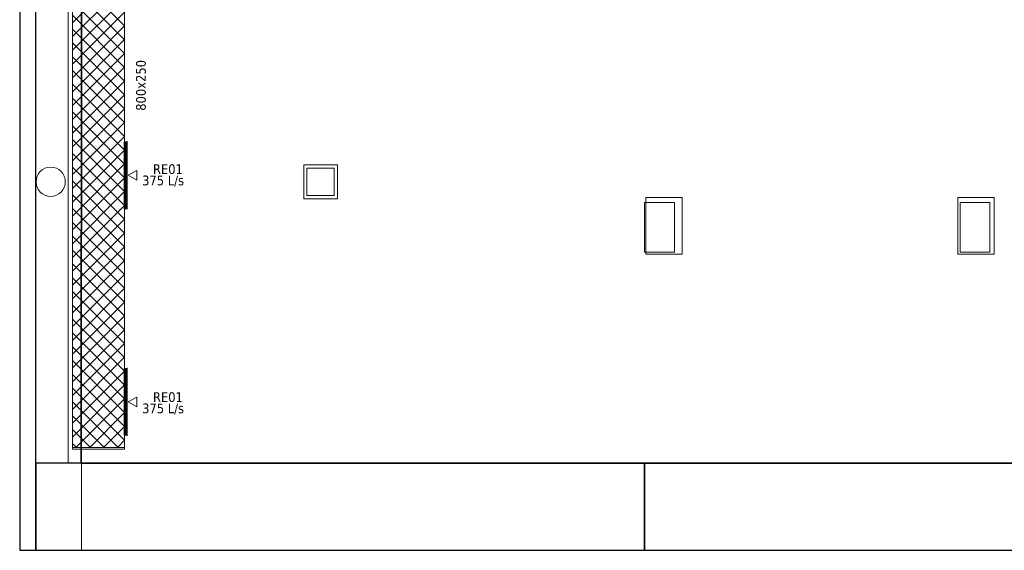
# Model space of a CAD drawing. Header units: metres. Extents: x 391.1 to 427.5, y 12.7 to 29.9.
# Tile 1 of 252: x 391.1 to 406.3, y 12.8 to 21. Entities that reach past the tile are written whole.
import ezdxf

# ---------------------------------------------------------------- set-up
doc = ezdxf.new("R2010")
doc.units = ezdxf.units.M
doc.layers.add('01_SUELOS', color=7, linetype='Continuous', lineweight=25, true_color=0x007f00)
for name, color, linetype, lineweight in [('A-COLS-____-MCUT', 7, 'Continuous', 18), ('A-COLS-____-OTLN', 7, 'Continuous', 18), ('A-DETL-____-MBND', 7, 'Continuous', 18), ('A-WALL-____-MCUT', 7, 'Continuous', 25), ('A-WALL-____-OTLN', 7, 'Continuous', 25), ('M-HVAC-CDFF-IDEN', 7, 'Continuous', 30), ('M-HVAC-CDFF-OTLN', 7, 'Continuous', 18), ('M-HVAC-DUCT-IDEN', 7, 'Continuous', 30), ('M-HVAC-DUCT-OTLN', 7, 'Continuous', 18)]:
    doc.layers.add(name, color=color, linetype=linetype, lineweight=lineweight)
doc.styles.add('Tahoma_2', font='tahoma.ttf', dxfattribs={"height": 0.15})
pattern_1 = [(45, (0, 0), (-0.10606602, 0.10606602), []), (135, (0, 0), (-0.10606602, -0.10606602), [])]

# ---------------------------------------------------------------- blocks, each defined once
blk = doc.blocks.new('Family - LONDR55-XX_ZZ-ARQ-CAA-M3D-Londres55-151093-01_CLI_AIRE_PS1')
at = {"layer": '01_SUELOS', "color": 9, "true_color": 0xaad4aa}
for p, q in [((0.003, 14.183), (0, 0)), ((0, 0), (0.003, 14.183)), ((0, 0), (26.635, 0)), ((26.635, 0), (0, 0))]:
    blk.add_line(p, q, dxfattribs=at)
blk = doc.blocks.new('Family - Pilar PS-2-151095-01_CLI_AIRE_PS1')
at = {"layer": 'A-DETL-____-MBND', "color": 253, "true_color": 0xaaaaaa}
for p, q in [((0, 0.87), (0, 0)), ((0, 0), (0, 0.87)), ((0.56, 0.87), (0, 0.87)), ((0, 0.87), (0.56, 0.87)), ((0.56, 0), (0.56, 0.87)), ((0.56, 0.87), (0.56, 0)), ((0, 0), (0.56, 0)), ((0.56, 0), (0, 0))]:
    blk.add_line(p, q, dxfattribs=at)
blk = doc.blocks.new('Family - Pilar PS-2-151115-01_CLI_AIRE_PS1')
at = {"layer": 'A-DETL-____-MBND', "color": 253, "true_color": 0xaaaaaa}
for p, q in [((0.56, 0.87), (0, 0.87)), ((0, 0.87), (0.56, 0.87)), ((0, 0.87), (0, 0)), ((0, 0), (0, 0.87)), ((0.56, 0), (0.56, 0.87)), ((0.56, 0.87), (0.56, 0)), ((0, 0), (0.15, 0)), ((0.15, 0), (0, 0)), ((0, 0), (0, 0)), ((0, 0), (0, 0)), ((0.15, 0), (0.56, 0)), ((0.56, 0), (0.15, 0))]:
    blk.add_line(p, q, dxfattribs=at)
blk = doc.blocks.new('Family - Mur PS-2-151162-01_CLI_AIRE_PS1')
at = {"layer": 'A-DETL-____-MBND', "color": 253, "true_color": 0xaaaaaa}
for p, q in [((0, 0.95), (0, 0)), ((0, 0), (0, 0.95)), ((15.523, 0.95), (0, 0.95)), ((0, 0.95), (15.523, 0.95)), ((15.523, 0), (15.523, 0.95)), ((15.523, 0.95), (15.523, 0)), ((0, 0), (15.523, 0)), ((15.523, 0), (0, 0)), ((0, 0), (15.523, 0))]:
    blk.add_line(p, q, dxfattribs=at)
blk = doc.blocks.new('Family - Pilar PS-2-151173-01_CLI_AIRE_PS1')
at = {"layer": 'A-DETL-____-MBND', "color": 253, "true_color": 0xaaaaaa}
for p, q in [((0, 0.52), (0, 0)), ((0, 0), (0, 0.52)), ((0.52, 0.52), (0, 0.52)), ((0, 0.52), (0.52, 0.52)), ((0.52, 0), (0.52, 0.52)), ((0.52, 0.52), (0.52, 0)), ((0, 0), (0.52, 0)), ((0.52, 0), (0, 0))]:
    blk.add_line(p, q, dxfattribs=at)
blk = doc.blocks.new('Family - Mur PS-2-151177-01_CLI_AIRE_PS1')
at = {"layer": 'A-DETL-____-MBND', "color": 253, "true_color": 0xaaaaaa}
for p, q in [((0, 1.34), (0, 0)), ((0, 0), (0, 1.34)), ((31.836, 1.34), (0, 1.34)), ((0, 1.34), (31.836, 1.34)), ((-0.95, 0), (31.559, 0)), ((0, 0), (31.559, 0)), ((31.559, 0), (0, 0))]:
    blk.add_line(p, q, dxfattribs=at)
blk = doc.blocks.new('Family - Mur PS-1-153352-01_CLI_AIRE_PS1')
at = {"layer": 'A-WALL-____-MCUT', "color": 253, "true_color": 0xaaaaaa}
for p, q in [((16.935, 1.34), (0, 1.34)), ((0, 1.34), (0, 0)), ((0, 0), (16.935, 0))]:
    blk.add_line(p, q, dxfattribs=at)
at = {"layer": 'A-WALL-____-OTLN', "color": 253, "true_color": 0xaaaaaa}
for p, q in [((16.935, 1.34), (0, 1.34)), ((0, 1.34), (0, 0)), ((0, 0), (16.935, 0))]:
    blk.add_line(p, q, dxfattribs=at)
at = {"layer": 'A-WALL-____-OTLN', "color": 253, "lineweight": 18, "true_color": 0xaaaaaa}
blk.add_line((0, 0), (16.935, 0), dxfattribs=at)
blk = doc.blocks.new('Family - Pilar PS-1-153439-01_CLI_AIRE_PS1')
at = {"layer": 'A-COLS-____-MCUT', "color": 253, "true_color": 0xaaaaaa}
for p, q in [((0.46, 0.76), (0, 0.76)), ((0, 0.76), (0, 0)), ((0.46, 0), (0.46, 0.76)), ((0, 0), (0.46, 0))]:
    blk.add_line(p, q, dxfattribs=at)
at = {"layer": 'A-COLS-____-OTLN', "color": 253, "true_color": 0xaaaaaa}
for p, q in [((0.46, 0.76), (0, 0.76)), ((0, 0.76), (0, 0)), ((0.46, 0), (0.46, 0.76)), ((0, 0), (0.46, 0))]:
    blk.add_line(p, q, dxfattribs=at)
blk = doc.blocks.new('Family - Mur PS-1-153488-01_CLI_AIRE_PS1')
at = {"layer": 'A-DETL-____-MBND', "color": 253, "true_color": 0xaaaaaa}
for p, q in [((0, 0.5), (0, 0)), ((0, 0), (0, 0.5)), ((14.053, 0.5), (0, 0.5)), ((0, 0.5), (14.053, 0.5)), ((14.053, 0), (14.053, 0.5)), ((14.053, 0.5), (14.053, 0)), ((0, 0), (14.053, 0)), ((14.053, 0), (0, 0)), ((0, 0), (14.053, 0))]:
    blk.add_line(p, q, dxfattribs=at)
blk = doc.blocks.new('Family - Mur PS-1-153499-01_CLI_AIRE_PS1')
at = {"layer": 'A-WALL-____-MCUT', "color": 253, "true_color": 0xaaaaaa}
for p, q in [((9.357, 1.34), (0, 1.34)), ((0, 1.34), (0, 0)), ((9.357, 0), (9.357, 1.34)), ((0, 0), (9.357, 0))]:
    blk.add_line(p, q, dxfattribs=at)
at = {"layer": 'A-WALL-____-OTLN', "color": 253, "true_color": 0xaaaaaa}
for p, q in [((9.357, 1.34), (0, 1.34)), ((0, 1.34), (0, 0)), ((9.357, 0), (9.357, 1.34)), ((0, 0), (9.357, 0))]:
    blk.add_line(p, q, dxfattribs=at)
at = {"layer": 'A-WALL-____-OTLN', "color": 253, "lineweight": 18, "true_color": 0xaaaaaa}
blk.add_line((0.5, 0), (9.357, 0), dxfattribs=at)
blk = doc.blocks.new('Family - Pilar PS-1-153516-01_CLI_AIRE_PS1')
at = {"layer": 'A-COLS-____-MCUT', "color": 253, "true_color": 0xaaaaaa}
for start, end in [(360, 180), (180, 360)]:
    blk.add_arc((0.225, 0.225), 0.225, start, end, dxfattribs=at)
at = {"layer": 'A-COLS-____-OTLN', "color": 253, "true_color": 0xaaaaaa}
for start, end in [(360, 180), (180, 360)]:
    blk.add_arc((0.225, 0.225), 0.225, start, end, dxfattribs=at)
blk = doc.blocks.new('Family - Pilar PS-1-153544-01_CLI_AIRE_PS1')
at = {"layer": 'A-COLS-____-MCUT', "color": 253, "true_color": 0xaaaaaa}
for p, q in [((0.42, 0.42), (0, 0.42)), ((0, 0.42), (0, 0)), ((0.42, 0), (0.42, 0.42)), ((0, 0), (0.42, 0))]:
    blk.add_line(p, q, dxfattribs=at)
at = {"layer": 'A-COLS-____-OTLN', "color": 253, "true_color": 0xaaaaaa}
for p, q in [((0.42, 0.42), (0, 0.42)), ((0, 0.42), (0, 0)), ((0.42, 0), (0.42, 0.42)), ((0, 0), (0.42, 0))]:
    blk.add_line(p, q, dxfattribs=at)
blk = doc.blocks.new('Family - Mur PS-1-153626-01_CLI_AIRE_PS1')
at = {"layer": 'A-WALL-____-MCUT', "color": 253, "true_color": 0xaaaaaa}
for p, q in [((15.523, 0.25), (0, 0.25)), ((0, 0.25), (0, 0)), ((15.523, 0), (15.523, 0.25)), ((0, 0), (15.523, 0))]:
    blk.add_line(p, q, dxfattribs=at)
at = {"layer": 'A-WALL-____-OTLN', "color": 253, "true_color": 0xaaaaaa}
for p, q in [((15.523, 0.25), (0, 0.25)), ((0, 0.25), (0, 0)), ((15.523, 0), (15.523, 0.25)), ((0, 0), (15.523, 0))]:
    blk.add_line(p, q, dxfattribs=at)
at = {"layer": 'A-WALL-____-OTLN', "color": 253, "lineweight": 18, "true_color": 0xaaaaaa}
blk.add_line((0, 0), (15.523, 0), dxfattribs=at)
blk = doc.blocks.new('Family - Pilar PS-1-153638-01_CLI_AIRE_PS1')
at = {"layer": 'A-COLS-____-MCUT', "color": 253, "true_color": 0xaaaaaa}
for p, q in [((0.46, 0.76), (0, 0.76)), ((0, 0.76), (0, 0)), ((0.46, 0), (0.46, 0.76)), ((0, 0), (0.46, 0))]:
    blk.add_line(p, q, dxfattribs=at)
at = {"layer": 'A-COLS-____-OTLN', "color": 253, "true_color": 0xaaaaaa}
for p, q in [((0.46, 0.76), (0, 0.76)), ((0, 0.76), (0, 0)), ((0.46, 0), (0.46, 0.76)), ((0, 0), (0.46, 0))]:
    blk.add_line(p, q, dxfattribs=at)
blk = doc.blocks.new('LONDR55-XX_ZZ-ARQ-CAA-M3D-Londres55_ifc-1-01_CLI_AIRE_PS1')
at = {"layer": '01_SUELOS', "color": 253, "lineweight": 18, "true_color": 0xaaaaaa}
blk.add_blockref('Family - LONDR55-XX_ZZ-ARQ-CAA-M3D-Londres55-151093-01_CLI_AIRE_PS1', (392.096, 14.181), dxfattribs=at)
at = {"layer": 'A-COLS-____-OTLN', "color": 253, "lineweight": 18, "true_color": 0xaaaaaa}
for name, p in [('Family - Pilar PS-1-153516-01_CLI_AIRE_PS1', (391.401, 18.276)), ('Family - Pilar PS-2-151173-01_CLI_AIRE_PS1', (395.516, 18.241)), ('Family - Pilar PS-1-153544-01_CLI_AIRE_PS1', (395.566, 18.291)), ('Family - Pilar PS-1-153439-01_CLI_AIRE_PS1', (400.756, 17.421)), ('Family - Pilar PS-2-151115-01_CLI_AIRE_PS1', (400.776, 17.39)), ('Family - Pilar PS-2-151095-01_CLI_AIRE_PS1', (405.571, 17.391)), ('Family - Pilar PS-1-153638-01_CLI_AIRE_PS1', (405.606, 17.421))]:
    blk.add_blockref(name, p, dxfattribs=at)
at = {"layer": 'A-WALL-____-OTLN', "color": 253, "lineweight": 18, "true_color": 0xaaaaaa, "rotation": 270}
for name, p in [('Family - Mur PS-2-151162-01_CLI_AIRE_PS1', (391.15, 28.364)), ('Family - Mur PS-1-153626-01_CLI_AIRE_PS1', (391.15, 28.364)), ('Family - Mur PS-1-153488-01_CLI_AIRE_PS1', (391.396, 28.234))]:
    blk.add_blockref(name, p, dxfattribs=at)
at = {"layer": 'A-WALL-____-OTLN', "color": 253, "lineweight": 18, "true_color": 0xaaaaaa}
for name, p in [('Family - Mur PS-2-151177-01_CLI_AIRE_PS1', (392.1, 12.841)), ('Family - Mur PS-1-153499-01_CLI_AIRE_PS1', (391.4, 12.841)), ('Family - Mur PS-1-153352-01_CLI_AIRE_PS1', (400.756, 12.841))]:
    blk.add_blockref(name, p, dxfattribs=at)
blk = doc.blocks.new('ZYR_03_06_04_01 Reixa Paret Extracció - RE01-V1-01_CLI_AIRE_PS1')
at = {"layer": 'M-HVAC-CDFF-OTLN'}
for p, q in [((0.523, 0.002), (-0.522, 0.002)), ((-0.522, 0.002), (0.523, 0.002)), ((-0.522, 0.002), (-0.522, 0)), ((-0.522, 0.002), (-0.522, 0)), ((0.523, 0), (-0.522, 0)), ((-0.522, 0), (0.523, 0)), ((0.513, 0.01), (-0.512, 0.01)), ((-0.512, 0.01), (0.513, 0.01)), ((-0.512, 0.01), (-0.512, 0)), ((-0.512, 0.01), (-0.512, 0)), ((0.513, 0.002), (-0.512, 0.002)), ((-0.512, 0.002), (0.513, 0.002)), ((-0.512, 0.002), (-0.512, 0)), ((-0.512, 0.002), (-0.512, 0)), ((0.513, 0), (-0.512, 0)), ((-0.512, 0), (0.513, 0)), ((0.513, 0), (-0.512, 0)), ((-0.512, 0), (0.513, 0)), ((0.513, 0), (0.513, 0.01)), ((0.513, 0.01), (0.513, 0)), ((0.513, 0), (0.513, 0.002)), ((0.513, 0.002), (0.513, 0)), ((0.523, 0), (0.523, 0.002)), ((0.523, 0.002), (0.523, 0)), ((0, -0.015), (-0.075, -0.145)), ((0.075, -0.145), (-0.075, -0.145)), ((0, -0.015), (0.075, -0.145))]:
    blk.add_line(p, q, dxfattribs=at)
blk = doc.blocks.new('ZYR_03_06_04_01 Reixa Paret Extracció - RE01-V2-01_CLI_AIRE_PS1')
at = {"layer": 'M-HVAC-CDFF-OTLN'}
for p, q in [((0.523, 0.002), (-0.522, 0.002)), ((-0.522, 0.002), (0.523, 0.002)), ((-0.522, 0.002), (-0.522, 0)), ((-0.522, 0.002), (-0.522, 0)), ((0.523, 0), (-0.522, 0)), ((-0.522, 0), (0.523, 0)), ((0.513, 0.01), (-0.512, 0.01)), ((-0.512, 0.01), (0.513, 0.01)), ((-0.512, 0.01), (-0.512, 0)), ((-0.512, 0.01), (-0.512, 0)), ((0.513, 0.002), (-0.512, 0.002)), ((-0.512, 0.002), (0.513, 0.002)), ((-0.512, 0.002), (-0.512, 0)), ((-0.512, 0.002), (-0.512, 0)), ((0.513, 0), (-0.512, 0)), ((-0.512, 0), (0.513, 0)), ((0.513, 0), (-0.512, 0)), ((-0.512, 0), (0.513, 0)), ((0.513, 0), (0.513, 0.01)), ((0.513, 0.01), (0.513, 0)), ((0.513, 0), (0.513, 0.002)), ((0.513, 0.002), (0.513, 0)), ((0.523, 0), (0.523, 0.002)), ((0.523, 0.002), (0.523, 0)), ((0, -0.015), (-0.075, -0.145)), ((0.075, -0.145), (-0.075, -0.145)), ((0, -0.015), (0.075, -0.145))]:
    blk.add_line(p, q, dxfattribs=at)
blk = doc.blocks.new('MEP_15_03 Injerto Conducte - Mínimo-424510-01_CLI_AIRE_PS1')
at = {"layer": 'M-HVAC-DUCT-OTLN'}
for p, q in [((-0.006096, 0.5125), (-0.006096, -0.5125)), ((-0.006096, -0.5125), (-0.006096, 0.5125)), ((-0.006096, 0.5125), (0.015, 0.5125)), ((0.015, 0.5125), (-0.006096, 0.5125)), ((0.015, 0.5125), (0.015, -0.5125)), ((0.015, -0.5125), (0.015, 0.5125)), ((0.015, -0.5125), (-0.006096, -0.5125)), ((0.015, -0.5125), (-0.006096, -0.5125))]:
    blk.add_line(p, q, dxfattribs=at)
blk = doc.blocks.new('M_Remate rectangular - Estándar-438073-01_CLI_AIRE_PS1')
at = {"layer": 'M-HVAC-DUCT-OTLN'}
for p, q in [((0, 0.4), (0, -0.4)), ((0, -0.4), (0, 0.4)), ((0, 0.4), (0.025, 0.4)), ((0.025, 0.4), (0, 0.4)), ((0.025, 0.4), (0.025, -0.4)), ((0.025, -0.4), (0.025, 0.4)), ((0.025, -0.4), (0, -0.4)), ((0.025, -0.4), (0, -0.4))]:
    blk.add_line(p, q, dxfattribs=at)

msp = doc.modelspace()

# ---------------------------------------------------------------- hatches: boundary and pattern name
at = {"layer": 'M-HVAC-DUCT-OTLN', "true_color": 0xff0000}
h = msp.add_hatch(dxfattribs=at)
h.set_pattern_fill('FP_1', color=1, style=0, pattern_type=2)
h.set_pattern_definition(pattern_1)
h.paths.add_polyline_path([(392.763, 14.42), (392.763, 25.722), (391.963, 25.722), (391.963, 14.42)])
h = msp.add_hatch(dxfattribs=at)
h.set_pattern_fill('FP_1', color=1, style=0, pattern_type=2)
h.set_pattern_definition(pattern_1)
h.paths.add_polyline_path([(392.763, 18.087), (392.763, 19.112), (392.757, 19.112), (392.757, 18.087)])
h = msp.add_hatch(dxfattribs=at)
h.set_pattern_fill('FP_1', color=1, style=0, pattern_type=2)
h.set_pattern_definition(pattern_1)
h.paths.add_polyline_path([(392.794, 18.087), (392.794, 19.112), (392.778, 19.112), (392.778, 18.087)])
h = msp.add_hatch(dxfattribs=at)
h.set_pattern_fill('FP_1', color=1, style=0, pattern_type=2)
h.set_pattern_definition(pattern_1)
h.paths.add_polyline_path([(392.763, 14.607), (392.763, 15.632), (392.757, 15.632), (392.757, 14.607)])
h = msp.add_hatch(dxfattribs=at)
h.set_pattern_fill('FP_1', color=1, style=0, pattern_type=2)
h.set_pattern_definition(pattern_1)
h.paths.add_polyline_path([(392.794, 14.607), (392.794, 15.632), (392.778, 15.632), (392.778, 14.607)])

# ---------------------------------------------------------------- linework, layer by layer
at = {"layer": 'M-HVAC-DUCT-OTLN', "color": 1, "true_color": 0xff0000}
for p, q in [((391.963, 14.42), (391.963, 25.722)), ((392.763, 25.722), (392.763, 14.42)), ((392.757, 18.087), (392.757, 19.112)), ((392.763, 19.112), (392.757, 19.112)), ((392.778, 18.087), (392.778, 19.112)), ((392.778, 19.112), (392.794, 19.112)), ((392.794, 18.087), (392.794, 19.112)), ((392.757, 18.087), (392.763, 18.087)), ((392.794, 18.087), (392.778, 18.087)), ((392.757, 14.607), (392.757, 15.632)), ((392.763, 15.632), (392.757, 15.632)), ((392.778, 14.607), (392.778, 15.632)), ((392.778, 15.632), (392.794, 15.632)), ((392.794, 14.607), (392.794, 15.632)), ((392.757, 14.607), (392.763, 14.607)), ((392.794, 14.607), (392.778, 14.607)), ((392.763, 14.42), (391.963, 14.42))]:
    msp.add_line(p, q, dxfattribs=at)

# ---------------------------------------------------------------- block references
at = {"lineweight": 5}
msp.add_blockref('LONDR55-XX_ZZ-ARQ-CAA-M3D-Londres55_ifc-1-01_CLI_AIRE_PS1', (0, 0), dxfattribs=at)
at = {"layer": 'M-HVAC-CDFF-OTLN', "rotation": 89.9999999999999}
for name, p in [('ZYR_03_06_04_01 Reixa Paret Extracció - RE01-V2-01_CLI_AIRE_PS1', (392.804, 18.6)), ('ZYR_03_06_04_01 Reixa Paret Extracció - RE01-V1-01_CLI_AIRE_PS1', (392.804, 15.119))]:
    msp.add_blockref(name, p, dxfattribs=at)
at = {"layer": 'M-HVAC-DUCT-OTLN', "extrusion": (0, 0, -1), "rotation": 180}
for p in [(-392.763, 18.6), (-392.763, 15.119)]:
    msp.add_blockref('MEP_15_03 Injerto Conducte - Mínimo-424510-01_CLI_AIRE_PS1', p, dxfattribs=at)
at = {"layer": 'M-HVAC-DUCT-OTLN', "rotation": 270}
msp.add_blockref('M_Remate rectangular - Estándar-438073-01_CLI_AIRE_PS1', (392.363, 14.42), dxfattribs=at)

# ---------------------------------------------------------------- texts
at = {"layer": 'M-HVAC-CDFF-IDEN', "char_height": 0.15, "attachment_point": 1, "style": 'Tahoma_2'}
for s, insert, width in [('RE01', (393.198, 18.77), 0.55316), ('375 L/s', (393.032, 18.596), 0.79367), ('RE01', (393.198, 15.269), 0.55316), ('375 L/s', (393.032, 15.095), 0.79367)]:
    msp.add_mtext(s, dxfattribs=dict(at, insert=insert, width=width))
at = {"layer": 'M-HVAC-DUCT-IDEN', "insert": (392.938, 19.591), "char_height": 0.15, "width": 0.91392, "attachment_point": 1, "rotation": 90, "style": 'Tahoma_2'}
msp.add_mtext('800x250', dxfattribs=at)

doc.saveas('drawing.dxf')
